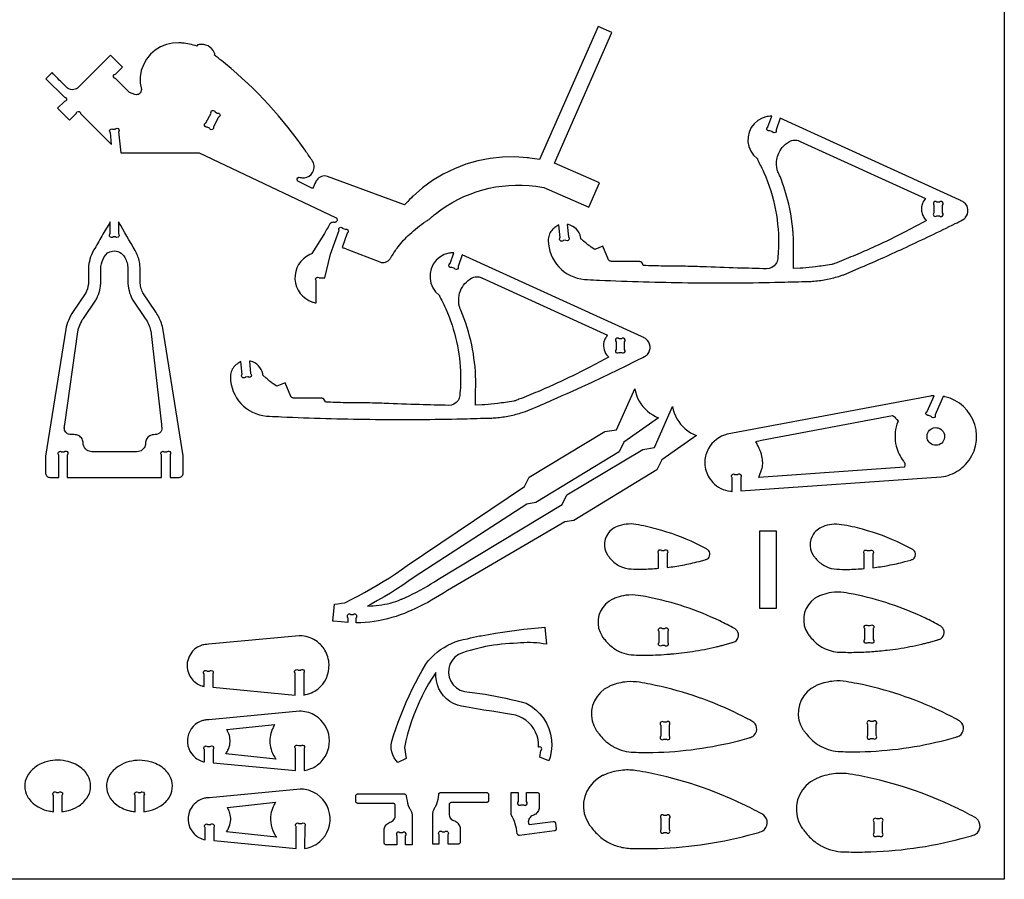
# Model space of a CAD drawing. Extents: x -818 to 922, y -599 to 344.
# Tile 4 of 5: x 232 to 922, y -599 to 3. Entities that reach past the tile are written whole.
import ezdxf

# ---------------------------------------------------------------- set-up
doc = ezdxf.new("R2010")
doc.units = 0
doc.header["$MEASUREMENT"] = 0
doc.layers.get('0').update_dxf_attribs({"linetype": 'CONTINUOUS'})
doc.layers.add('SECTIONCUTEDGES', color=18, linetype='CONTINUOUS')

msp = doc.modelspace()

# ---------------------------------------------------------------- linework, layer by layer
msp.add_lwpolyline([(922.13, 343.83), (922.13, -599.45), (-818.06, -599.45), (-818.06, 343.83)], close=True)
for points in [[(655.97, -228.05), (655.97, -222.74, 1), (653.85, -220.61), (652.09, -220.61, 1), (649.97, -222.74), (649.97, -228.05, 1), (652.09, -230.18), (653.85, -230.18, 1)], [(826.31, -490.94), (826.31, -498.65, 1), (828.43, -500.77), (830.19, -500.77, 1), (832.31, -498.65), (832.31, -490.94, 1), (830.19, -488.82), (828.43, -488.82, 1)]]:
    msp.add_lwpolyline(points, format="xyb", close=True)
at = {"layer": 'SECTIONCUTEDGES'}
for points in [[(250.42, -38.33), (263.33, -51.26, 0.085935), (263.56, -51.32, -0.186336), (264.42, -51.73, -0.284949), (264.74, -53.28, -0.285005), (263.49, -54.25, -0.066617), (263.41, -54.25, 0.145235), (263.33, -54.26), (258.51, -59.07), (266.9, -67.48), (271.71, -62.69, 0.08601), (271.76, -62.46, -0.186349), (272.17, -61.6, -0.284949), (273.72, -61.28, -0.285005), (274.7, -62.53, -0.066648), (274.7, -62.61, 0.145329), (274.71, -62.69), (296.46, -84.48), (295.62, -76.14, 0.079593), (295.46, -75.92, -0.210465), (295.07, -74.91, -0.269976), (295.89, -73.64, -0.269963), (297.4, -73.72, -0.065724), (297.45, -73.77, 0.145463), (297.52, -73.81), (299.07, -73.66, 0.079701), (299.28, -73.5, -0.210484), (300.29, -73.11, -0.269976), (301.56, -73.92, -0.269963), (301.48, -75.43, -0.065769), (301.43, -75.49, 0.145601), (301.39, -75.55), (302.9, -90.33), (357.75, -90.33), (453.44, -135.52, -0.168887), (454.38, -136.51, -0.362921), (453.76, -138.7, -0.089504), (453.21, -138.95, -0.079719), (452.53, -139, 0.015746), (451.64, -138.97, 0.104795), (450.65, -139.16, 0.167951), (449.13, -140.54, -0.009744), (445.1, -147.59), (436.82, -160.96, -0.104608), (436.56, -161.1, 0.035992), (435.47, -161.51, 0.3096), (424.94, -178.88, 0.310426), (437.33, -194.91, 0.017896), (438.32, -195.19, 0.01187), (439.84, -195.53), (439.84, -179.97, 0.08601), (439.72, -179.77, -0.186349), (439.4, -178.88, -0.284949), (440.27, -177.55, -0.285005), (441.84, -177.75, -0.066648), (441.9, -177.8, 0.145329), (441.96, -177.85), (445.84, -177.85), (449.89, -161.37), (455.85, -144.57, 0.086002), (455.8, -144.34, -0.186347), (455.8, -143.39, -0.284949), (457.07, -142.44, -0.285005), (458.48, -143.15, -0.066644), (458.52, -143.22, 0.145319), (458.56, -143.28), (460.21, -143.87, 0.08601), (460.45, -143.82, -0.186349), (461.39, -143.82, -0.284949), (462.35, -145.09, -0.285005), (461.64, -146.5, -0.066648), (461.57, -146.54, 0.145329), (461.5, -146.58), (457.95, -156.61, -0.0051), (460.36, -157.37, -0.011435), (461.42, -157.74), (484.36, -166.78, 0.161502), (488.45, -166.91, 0.169689), (491.61, -164.63, 0.018768), (492.7, -162.94, -0.030198), (497.2, -156.28, -0.042786), (505.45, -147.27, -0.036783), (516.58, -138.45, -0.013895), (517.75, -137.69, 0.025116), (518.91, -136.91, 0.025774), (520.46, -135.62, -0.018155), (523.31, -133.18, -0.204103), (593.71, -113.72), (599.41, -114.66), (630.96, -128.46), (638.46, -111.31), (606.91, -97.51), (646.96, -5.93), (637.39, -1.72), (596.39, -95.04, -0.002171), (589.51, -93.94, 0.013028), (587.78, -93.7), (579.1, -93.12), (570.39, -93.3), (561.73, -94.22), (553.19, -95.9), (544.82, -98.31), (536.7, -101.44), (528.87, -105.26), (521.41, -109.74), (514.36, -114.86), (507.79, -120.56, 0.013028), (506.55, -121.79, -0.002171), (501.73, -126.82), (447.84, -106.86, 0.161142), (443.53, -106.86, 0.167596), (440.23, -109.38, 0.03262), (439.58, -110.51, -0.002417), (437.25, -115.19), (426.98, -110.05, -0.162704), (426.58, -109.38, -0.252017), (427, -107.88, -0.283369), (428.57, -107.47, 0.098494), (431.55, -107.78, 0.501374), (437.9, -97.41, 0.048434), (437.27, -96.2, 0.007698), (432.52, -89.1, 0.069513), (376.21, -27.87, 0.005338), (371.14, -23.79, 0.010401), (368.48, -21.78, -0.035073), (368.73, -21.33, 0.136057), (368.81, -21.07, 0.100505), (368.78, -20.89, 0.016455), (368.35, -19.88, 0.341491), (357.82, -14.41, 0.016455), (356.73, -14.65, 0.112005), (356.59, -14.72, 0.134653), (356.48, -14.87, -0.022312), (356.2, -15.55, 0.028235), (351.11, -14.16, 0.028606), (345.95, -13.37, 0.006314), (344.35, -13.24, 0.013802), (343.61, -13.21), (339.19, -13.39), (334.86, -14.32), (330.76, -15.96), (326.99, -18.28), (323.67, -21.2), (320.89, -24.65), (318.74, -28.51), (317.27, -32.68), (316.53, -37.05), (316.55, -41.47), (317.31, -45.83, -0.120312), (316.96, -47.49, -0.115005), (315.86, -48.88, -0.125142), (314.42, -49.52, -0.119875), (312.79, -49.41), (308.96, -47.92), (299.27, -38.15, 0.086265), (299.04, -38.1, -0.186392), (298.19, -37.69, -0.284949), (297.87, -36.14, -0.285005), (299.12, -35.17, -0.066753), (299.2, -35.17, 0.145652), (299.28, -35.16), (304.12, -30.33), (295.72, -21.91), (273.23, -44.38, -0.145804), (270.01, -45.99, -0.210214), (265.52, -44.88, -0.016381), (265.32, -44.72, -0.008191), (264.94, -44.38, -0.009829), (262.86, -42.35, 0.001638), (254.67, -34.09)], [(368.97, -61.64), (370.53, -62.45, -1), (371.42, -65.31), (367.85, -72.15, -1), (364.99, -73.04), (363.43, -72.23, -1), (362.53, -69.36), (366.11, -62.53, -1)], [(765.04, -65.93), (762.13, -74.13, 0.08601), (762.18, -74.37, -0.186349), (762.18, -75.31, -0.284949), (760.92, -76.27, -0.285005), (759.5, -75.56, -0.066647), (759.47, -75.49, 0.145329), (759.42, -75.42), (757.77, -74.84, 0.08601), (757.53, -74.88, -0.186349), (756.59, -74.88, -0.284949), (755.63, -73.62, -0.285005), (756.34, -72.2, -0.066648), (756.41, -72.17, 0.14533), (756.48, -72.13), (759.16, -64.57, -0.009124), (756.92, -64.73, 0.035207), (755.72, -64.88), (752.43, -65.9), (749.41, -67.58), (746.81, -69.85), (744.74, -72.61), (743.28, -75.74), (742.5, -79.1), (742.43, -82.55), (743.08, -85.94), (744.42, -89.12), (746.38, -91.95), (748.89, -94.32, -0.066761), (749.18, -94.86, 0.023228), (749.63, -95.9, 0.00512), (751.62, -99.92, -0.014428), (753.54, -103.96, -0.05613), (761.76, -130.36, -0.057387), (763.79, -157.34, -0.014084), (763.3, -164.58, -0.122169), (762.06, -168.09, -0.258679), (755.48, -171.54, -0.000991), (735.16, -171.01, -0.003047), (710.37, -170.16, 0.006155), (697.01, -169.79, 0.003714), (690.18, -169.74, -0.004918), (683.35, -169.67, -0.002398), (676.23, -169.49, 0.000799), (669.11, -169.28, 0.028598), (668.52, -167.95, 0.161536), (667.28, -166.74, 0.057098), (666.7, -166.53, 0.047308), (665.97, -166.43), (646.85, -166.41, -0.081624), (645.91, -166.15, -0.074835), (645.02, -165.56, -0.020482), (644.85, -165.4, -0.045194), (644.78, -165.31), (640.79, -155.68), (635.04, -158.07), (632.49, -156.32, -0.013865), (629.58, -154.11, -0.012477), (626.49, -151.49, 0.009145), (625.55, -150.69, -0.096768), (625.35, -150.45, -0.120073), (625.26, -150.09, 0.047499), (625.19, -149.43, 0.141524), (622.2, -143.79, 0.141524), (616.68, -140.62, 0.016567), (616.24, -140.52, -0.005522), (615.79, -140.44), (616.69, -149.23, 0.079593), (616.85, -149.45, -0.210465), (617.24, -150.45, -0.269976), (616.42, -151.73, -0.269963), (614.91, -151.64, -0.065724), (614.86, -151.59, 0.145463), (614.79, -151.56), (613.04, -151.73, 0.08601), (612.85, -151.88, -0.186349), (612, -152.28, -0.284949), (610.59, -151.55, -0.285005), (610.62, -149.96, -0.066648), (610.68, -149.9, 0.145329), (610.72, -149.84), (609.79, -140.75, 0.004185), (607.17, -142.53, 0.073254), (604.94, -144.62, 0.086359), (603.1, -147.98, 0.085895), (602.5, -151.79, 0.185891), (609.92, -170.22, 0.184789), (627.87, -179.01, 0.011293), (629.96, -179.15, -0.000025), (638.31, -179.52, 0.008067), (700.34, -181.29, 0.008217), (761.27, -181.04, 0.002829), (770.72, -180.79, -0.003431), (780.18, -180.55, 0.003607), (785.84, -180.41, 0.010952), (787.7, -180.31, 0.027349), (797, -179.08, 0.02735), (806.11, -176.85, 0.005477), (808.48, -176.1, 0.010711), (809.68, -175.68), (821.84, -170.5, 0.007095), (853.49, -156.34, 0.006478), (887.72, -139.9, 0.004958), (892.85, -137.29, 0.090397), (894.8, -135.78, 0.435157), (893.81, -125.03, 0.037419), (892.96, -124.46, 0.014223), (890.56, -123.21)], [(774.37, -171.46, 0.001819), (774.36, -166.72, -0.005457), (774.37, -161.98, -0.002886), (774.46, -157.96, 0.011204), (774.47, -153.94, 0.052143), (771.05, -126.22, 0.039562), (764.94, -106.9, 0.012267), (763.8, -104.27, -0.029577), (763.23, -102.83, -0.04675), (762.66, -100.32, -0.071998), (762.74, -95.04, -0.130192), (766.47, -86.63, -0.098727), (771.59, -82.33, -0.115272), (775.04, -81.37, -0.115868), (778.54, -82.04, -0.017826), (778.83, -82.18, 0.011527), (779.13, -82.33), (866.83, -122.33, 0.086005), (864.71, -125.89, 0.126445), (864.11, -131.13, 0.074265), (865.02, -134.21, 0.074279), (866.78, -136.88, 0.020408), (867.2, -137.31, -0.006802), (867.62, -137.72, -0.004642), (853.5, -145.22, -0.012634), (831.37, -156.01, -0.006479), (819.52, -161.24, -0.005939), (806.46, -166.61, 0.001973), (803.11, -167.96, -0.028047), (802.25, -168.26, -0.026718), (801.23, -168.49, -0.004531), (795.15, -169.46, -0.00906), (789.85, -170.16, -0.005336), (780.83, -171.09, -0.019134), (779.9, -171.14, -0.021054), (779.05, -171.11)], [(876.66, -124.85), (874.91, -124.85, 1), (872.78, -126.98), (872.78, -132.29, 1), (874.91, -134.42), (876.66, -134.42, 1), (878.78, -132.29), (878.78, -126.98, 1)], [(301.38, -138.72), (301.38, -147.07, 0.08601), (301.5, -147.28, -0.186349), (301.82, -148.17, -0.284949), (300.95, -149.49, -0.285005), (299.38, -149.3, -0.066648), (299.32, -149.24, 0.145329), (299.26, -149.19), (297.5, -149.19, 0.08601), (297.3, -149.32, -0.186349), (296.41, -149.63, -0.284949), (295.08, -148.76, -0.285005), (295.28, -147.19, -0.066648), (295.33, -147.14, 0.145329), (295.38, -147.07), (295.38, -138.71, -0.001265), (289.6, -148.65, 0.003794), (283.87, -158.62, 0.058244), (281.24, -164.86, 0.063092), (280.27, -171.05, 0.016618), (280.3, -178.4, -0.039019), (280.14, -182.36, -0.08946), (278.16, -188.8, -0.007435), (278.07, -188.97, -0.011972), (278.01, -189.07), (269.5, -201.48, 0.048899), (266.14, -207.71, 0.053441), (264.28, -213.92), (250.19, -302.8), (250.2, -315.09, 0.185957), (251.13, -316.93, 0.172664), (253.17, -317.77, 0.016956), (255.35, -317.81, -0.004396), (259.38, -317.77), (259.38, -301.97, 0.079593), (259.25, -301.73, -0.210465), (258.96, -300.69, -0.269976), (259.9, -299.51, -0.269963), (261.39, -299.74, -0.065724), (261.44, -299.8, 0.145463), (261.5, -299.84), (263.26, -299.84, 0.079593), (263.5, -299.71, -0.210465), (264.53, -299.42, -0.269976), (265.72, -300.36, -0.269963), (265.48, -301.85, -0.065724), (265.43, -301.91, 0.145463), (265.38, -301.97), (265.38, -317.77), (331.38, -317.77), (331.38, -301.97, 0.08601), (331.26, -301.76, -0.186349), (330.94, -300.87, -0.284949), (331.81, -299.55, -0.285005), (333.39, -299.74, -0.066648), (333.44, -299.8, 0.145329), (333.5, -299.84), (335.26, -299.84, 0.079593), (335.5, -299.71, -0.210465), (336.53, -299.42, -0.269976), (337.72, -300.36, -0.269963), (337.48, -301.85, -0.065724), (337.43, -301.91, 0.145463), (337.38, -301.97), (337.38, -317.77), (343.89, -317.76, 0.185813), (345.73, -316.83, 0.172664), (346.57, -314.78), (346.57, -302.75), (332.27, -213.28, 0.048631), (330.88, -208.48, 0.053476), (327.19, -201.48), (318.69, -189.08, -0.042369), (317.9, -187.51, -0.05136), (316.73, -183.47, -0.022282), (316.53, -181.95, -0.018567), (316.43, -180.1, -0.006146), (316.41, -171.93, 0.052443), (315.92, -166.73, 0.080341), (312.94, -158.83, 0.0006)], [(264.26, -286.04, -0.187835), (263.3, -282.95, -0.028282), (263.44, -281.86, 0.010555), (263.62, -280.77), (272.71, -215.65, -0.055767), (274.06, -211.07, -0.048899), (276.64, -206.3), (285.35, -193.61, 0.039283), (286.66, -191.05, 0.054551), (288.45, -185, 0.021912), (288.75, -182.8, 0.018988), (288.88, -180.23, 0.00723), (288.89, -171.97, -0.03342), (289, -169.91, -0.101204), (291.26, -163.12, -0.223836), (296.98, -159.14, -0.159962), (302.01, -159.9, -0.155534), (305.75, -163.57, -0.055982), (307.25, -167.4, -0.058348), (307.82, -171.3, -0.012826), (307.84, -175.77, 0.009225), (307.82, -180.23, 0.056267), (308.67, -186.81, 0.058965), (310.88, -192.74, 0.007426), (311.17, -193.28, 0.011972), (311.36, -193.6), (320.05, -206.29, -0.04427), (322.36, -210.48, -0.04711), (323.78, -214.75, -0.004249), (323.82, -214.93, -0.011983), (323.83, -215), (331.38, -280.77, -0.002653), (331.65, -282.95, -0.124044), (331.4, -284.9, -0.265958), (327.95, -287.67, -0.032026), (325.86, -287.87, 0.095423), (323.82, -288.32, 0.129798), (321.42, -290.22, 0.129739), (320.26, -293.05, 0.026744), (320.17, -294.21, -0.059933), (320.01, -295.37, -0.165101), (317.93, -298.49, -0.156708), (314.22, -299.81), (282.54, -299.81, -0.145829), (279.05, -298.65, -0.209993), (276.6, -294.6, -0.017729), (276.46, -293.09, 0.079747), (276.13, -291.6, 0.142824), (274.07, -288.96, 0.142126), (270.9, -287.83, 0.022063), (268.97, -287.8, -0.046173), (267.06, -287.67, -0.187835)], [(542.23, -161.69), (539.32, -169.89, 0.08601), (539.36, -170.13, -0.186349), (539.36, -171.07, -0.284949), (538.1, -172.03, -0.285005), (536.68, -171.32, -0.066647), (536.65, -171.25, 0.145329), (536.61, -171.18), (534.95, -170.6, 0.08601), (534.72, -170.64, -0.186349), (533.77, -170.64, -0.284949), (532.82, -169.38, -0.285005), (533.52, -167.96, -0.066648), (533.6, -167.93, 0.14533), (533.66, -167.89), (536.34, -160.33, -0.009124), (534.11, -160.49, 0.035207), (532.91, -160.64), (529.61, -161.66), (526.6, -163.34), (524, -165.61), (521.92, -168.37), (520.46, -171.5), (519.68, -174.86), (519.62, -178.31), (520.26, -181.7), (521.6, -184.88), (523.57, -187.71), (526.08, -190.08, -0.066761), (526.37, -190.62, 0.023228), (526.81, -191.66, 0.00512), (528.81, -195.68, -0.014428), (530.73, -199.72, -0.048624), (538.23, -222.62, -0.049876), (541.04, -245.94, -0.030084), (540.46, -260.41, -0.121138), (539.24, -263.85, -0.258679), (532.66, -267.3, -0.000991), (512.35, -266.77, -0.003047), (487.55, -265.92, 0.006155), (474.2, -265.55, 0.003714), (467.37, -265.5, -0.004918), (460.54, -265.43, -0.002398), (453.41, -265.25, 0.000799), (446.29, -265.05, 0.028598), (445.7, -263.71, 0.161536), (444.47, -262.5, 0.057098), (443.89, -262.29, 0.047308), (443.15, -262.19), (424.04, -262.17, -0.081624), (423.09, -261.91, -0.074835), (422.21, -261.32, -0.020482), (422.04, -261.16, -0.045194), (421.97, -261.07), (417.98, -251.44), (412.22, -253.83), (409.67, -252.08, -0.011091), (407.21, -250.23, -0.011091), (404.83, -248.27), (402.54, -246.21, -0.121972), (402.44, -245.85, 0.047985), (402.37, -245.19, 0.141524), (399.39, -239.55, 0.141524), (393.87, -236.38, 0.016567), (393.42, -236.29, -0.005522), (392.98, -236.2), (393.87, -244.99, 0.079593), (394.03, -245.21, -0.210465), (394.42, -246.21, -0.269976), (393.61, -247.49, -0.269963), (392.1, -247.4, -0.065724), (392.04, -247.35, 0.145463), (391.98, -247.32), (390.23, -247.49, 0.08601), (390.04, -247.64, -0.186349), (389.18, -248.04, -0.284949), (387.78, -247.31, -0.285005), (387.81, -245.73, -0.066648), (387.86, -245.67, 0.145329), (387.9, -245.6), (386.98, -236.51, 0.004185), (384.35, -238.29, 0.073254), (382.12, -240.38, 0.086359), (380.29, -243.74, 0.085895), (379.69, -247.55, 0.185891), (387.11, -265.98, 0.184789), (405.06, -274.77, 0.011293), (407.15, -274.91, -0.000025), (415.5, -275.28, 0.008067), (477.53, -277.05, 0.008217), (538.45, -276.8, 0.002829), (547.91, -276.55, -0.003431), (557.37, -276.31, 0.003607), (563.02, -276.17, 0.010952), (564.88, -276.07, 0.027349), (574.18, -274.84, 0.02735), (583.29, -272.61, 0.027608), (589.89, -270.2, 0.001457), (605.08, -263.63, 0.006478), (633.67, -250.71, 0.005861), (664.91, -235.66, 0.004958), (670.04, -233.05, 0.090397), (671.98, -231.54, 0.435157), (671, -220.79, 0.037419), (670.14, -220.22, 0.014223), (667.74, -218.97)], [(551.56, -267.22, 0.001819), (551.54, -262.48, -0.005457), (551.56, -257.74, -0.002886), (551.64, -253.72, 0.011204), (551.66, -249.7, 0.047407), (548.83, -224.94, 0.04637), (541.29, -200.62, 0.01538), (540.83, -199.61, -0.033729), (540.42, -198.59, -0.046038), (539.91, -196.42, -0.033905), (539.7, -193.4, -0.09514), (540.91, -187.11, -0.171112), (548.78, -178.09, -0.11859), (552.18, -177.12, -0.115868), (555.72, -177.8, -0.017826), (556.02, -177.94, 0.011527), (556.31, -178.09), (644.02, -218.09, 0.037617), (642.52, -220.26, 0.075158), (641.52, -222.78, 0.125786), (641.63, -228.29, 0.125822), (644.37, -233.07, 0.01533), (644.59, -233.28, -0.00511), (644.81, -233.48, -0.004642), (630.68, -240.98, -0.012634), (608.55, -251.77, -0.006479), (596.71, -257, -0.005939), (583.64, -262.37, 0.001973), (580.29, -263.72, -0.028047), (579.44, -264.02, -0.026718), (578.42, -264.25, -0.004531), (572.33, -265.22, -0.00906), (567.04, -265.92, -0.005336), (558.02, -266.85, -0.019134), (557.09, -266.9, -0.021054), (556.24, -266.87)], [(451.51, -418.49), (452.67, -406.55), (455.08, -406.31), (457.49, -405.99), (459.88, -405.59), (460.4, -405.35), (464.91, -403.1), (469.38, -400.78), (473.81, -398.38), (478.2, -395.91), (482.55, -393.37), (486.85, -390.75), (491.11, -388.05), (495.32, -385.29), (499.49, -382.45), (503.6, -379.55), (585.85, -324.25), (589.06, -317.52), (642.18, -285.66), (650.43, -284.32), (663.12, -255.66), (663.6, -257.9), (664.27, -260.09), (665.14, -262.22), (666.18, -264.26), (667.4, -266.2), (668.78, -268.03), (670.31, -269.74), (671.99, -271.3), (673.79, -272.72), (675.72, -273.97), (677.74, -275.05), (679.85, -275.95), (655.53, -293.09), (652.12, -299.96), (593.89, -335.42), (587.58, -336.48), (509.28, -387.29), (504.87, -390.37), (500.57, -393.26), (496.22, -396.08), (491.83, -398.82), (487.39, -401.49), (482.9, -404.08), (478.37, -406.6), (475.9, -407.92), (477.8, -407.88), (479.82, -407.78), (481.84, -407.62), (483.85, -407.38), (485.86, -407.09), (487.85, -406.73), (489.83, -406.3), (491.79, -405.81), (493.74, -405.25), (495.67, -404.64), (497.58, -403.96), (499.47, -403.22), (499.77, -403.09), (502.41, -401.91), (505.03, -400.7), (507.62, -399.43), (510.2, -398.12), (512.75, -396.77), (515.28, -395.38), (517.79, -393.94), (520.27, -392.46), (522.73, -390.94), (525.15, -389.37), (612.35, -336.71), (615.56, -329.98), (668.68, -298.13), (676.93, -296.78), (689.62, -268.12), (690.1, -270.36), (690.78, -272.55), (691.64, -274.68), (692.68, -276.72), (693.9, -278.66), (695.28, -280.5), (696.81, -282.2), (698.49, -283.77), (700.3, -285.18), (702.22, -286.43), (704.24, -287.51), (706.35, -288.41), (682.04, -305.55), (678.63, -312.43), (620.4, -347.88), (614.08, -348.95), (531.79, -397.12), (529, -398.91), (526.28, -400.59), (523.54, -402.22), (520.76, -403.81), (517.97, -405.35), (515.14, -406.84), (512.29, -408.28), (509.42, -409.67), (506.52, -411.02), (504.61, -411.86), (501.7, -413.06), (498.76, -414.15), (495.79, -415.16), (492.78, -416.06), (489.75, -416.87), (486.69, -417.58), (483.61, -418.2), (480.51, -418.71), (477.4, -419.12), (474.27, -419.43), (471.14, -419.64), (468, -419.75), (467.93, -419.74), (467.93, -416.14, 1), (465.81, -414.02), (464.05, -414.02, 1), (461.93, -416.14), (461.93, -419.35), (457.3, -419), (451.96, -418.54)], [(731.37, -327.57), (731.37, -317.86, 0.08601), (731.25, -317.66, -0.186349), (730.93, -316.76, -0.284949), (731.8, -315.44, -0.285005), (733.37, -315.63, -0.066648), (733.43, -315.69, 0.145329), (733.49, -315.74), (735.25, -315.74, 0.079593), (735.48, -315.6, -0.210465), (736.52, -315.32, -0.269976), (737.7, -316.26, -0.269963), (737.47, -317.75, -0.065724), (737.41, -317.8, 0.145463), (737.37, -317.86), (737.37, -327.22), (877.77, -317.44, 0.064499), (884.3, -315.84, 0.11269), (894.97, -308.65, 0.26871), (901.45, -280.71, 0.268886), (880.44, -261.2, 0.009244), (879.88, -261.09, -0.003081), (879.33, -260.98), (873.67, -273.89, 0.08601), (873.7, -274.13, -0.186349), (873.64, -275.07, -0.284949), (872.31, -275.94, -0.285005), (870.94, -275.13, -0.066648), (870.92, -275.06, 0.145329), (870.88, -274.99), (869.27, -274.28, 0.08601), (869.03, -274.31, -0.186349), (868.09, -274.24, -0.284949), (867.23, -272.92, -0.285005), (868.03, -271.55, -0.066648), (868.11, -271.53, 0.145329), (868.18, -271.49), (872.97, -260.53, 0.007419), (871.27, -260.64, 0.015637), (870.47, -260.73), (727.99, -287.53, 0.213773), (714.76, -297.59, 0.112076), (712.25, -306.45, 0.072907), (712.77, -312.02, 0.130867), (717.79, -321.26, 0.087354), (723.45, -325.45, 0.087328), (730.2, -327.46, 0.008463), (730.78, -327.51, -0.002821)], [(750.14, -317.78), (752.44, -311.11, 0.033242), (752.64, -310.07, 0.018338), (752.79, -308.16, 0.037378), (752.74, -306.59, 0.017912), (752.27, -303.35, 0.022888), (751.69, -300.82, 0.034926), (751.12, -299.22, 0.01324), (749.61, -295.97, -0.004413), (748.04, -292.74, 0.006445), (750, -292.13, -0.019338), (751.98, -291.57), (843.74, -274.3), (844.83, -275.19, -0.018379), (845.84, -276.15, -0.018378), (846.78, -277.19), (847.65, -278.29), (846.89, -280.38, 0.139305), (846.38, -295.96, 0.102133), (851.42, -306.45, 0.033661), (852, -307.12, -0.097619), (852.26, -307.52, -0.082482), (852.35, -307.89, -0.025939), (852.37, -309.09, -0.02594), (852.32, -309.61, -0.012951), (852.15, -310.64)], [(867.95, -288.62, -0.860276), (880.17, -287.69, -0.859535), (868.78, -292.2, -0.075538), (868.09, -290.48, -0.075109)], [(679.85, -381.48), (679.85, -371.05, 0.08601), (679.73, -370.85, -0.186349), (679.41, -369.95, -0.284949), (680.28, -368.63, -0.285005), (681.85, -368.82, -0.066648), (681.91, -368.88, 0.145329), (681.97, -368.93), (683.73, -368.93, 0.08601), (683.93, -368.81, -0.186349), (684.82, -368.49, -0.284949), (686.15, -369.36, -0.285005), (685.95, -370.93, -0.066648), (685.9, -370.99, 0.145329), (685.85, -371.05), (685.85, -380.88, 0.01908), (696.59, -379.27, 0.017443), (708.18, -376.65), (712.38, -375.49, -0.038389), (713.2, -375.21, 0.080703), (713.99, -374.86, 0.501374), (714.42, -368.59, 0.054447), (713.41, -367.91, 0.011126), (705.88, -364.09, 0.045142), (678.66, -353.97, 0.025718), (663.84, -350.74, 0.068137), (657.12, -350.56, 0.069566), (650.75, -352.18, 0.072806), (646.8, -354.51, 0.110709), (643.25, -358.96), (642.43, -361.09), (641.98, -363.33), (641.92, -365.62), (642.25, -367.88), (642.96, -370.05), (644.02, -372.07, 0.021357), (644.66, -372.98, 0.014133), (646.34, -375.05, 0.103358), (652.71, -379.92, 0.100305), (660.71, -381.94, 0.015529), (668.19, -382.06, 0.017374)], [(824, -381.65), (824, -371.22, 0.08601), (823.88, -371.02, -0.186349), (823.56, -370.13, -0.284949), (824.43, -368.8, -0.285005), (826, -369, -0.066648), (826.06, -369.05, 0.145329), (826.12, -369.1), (827.88, -369.1, 0.08601), (828.08, -368.98, -0.186349), (828.97, -368.66, -0.284949), (830.3, -369.53, -0.285005), (830.1, -371.11, -0.066648), (830.05, -371.16, 0.145329), (830, -371.22), (830, -381.05, 0.01908), (840.74, -379.44, 0.017443), (852.33, -376.82), (856.53, -375.66, -0.038389), (857.35, -375.38, 0.080703), (858.14, -375.03, 0.501374), (858.56, -368.77, 0.054447), (857.56, -368.08, 0.011126), (850.03, -364.27, 0.045142), (822.81, -354.14, 0.025718), (807.98, -350.92, 0.068137), (801.27, -350.74, 0.069566), (794.9, -352.35, 0.072806), (790.95, -354.68, 0.110709), (787.4, -359.13), (786.58, -361.27), (786.13, -363.51), (786.07, -365.79), (786.4, -368.05), (787.1, -370.22), (788.17, -372.24, 0.021357), (788.81, -373.15, 0.014133), (790.49, -375.22, 0.103358), (796.86, -380.09, 0.100305), (804.86, -382.11, 0.015529), (812.33, -382.23, 0.017374)], [(649.28, -438.15, 0.065635), (655.44, -440.96, 0.062601), (662.43, -442.18, 0.012318), (669.73, -442.35, 0.017265), (685.66, -441.76, 0.006228), (688.42, -441.53, 0.002281), (695.95, -440.77, 0.012938), (703.63, -439.76, 0.018394), (720.09, -436.53, 0.00332), (722.91, -435.85, 0.00332), (725.72, -435.13), (731.32, -433.58, -0.044724), (732.09, -433.33, 0.087071), (733.47, -432.74, 0.501374), (734.04, -424.39, 0.052991), (732.94, -423.63, 0.012578), (722.65, -418.39, 0.062543), (672.4, -401.66, 0.01309), (665.44, -400.46, 0.069731), (656.93, -400.42, 0.049289), (650.51, -401.95, 0.034019), (647.67, -403.15, 0.017944), (645.73, -404.21, 0.01715), (645.03, -404.67), (642.68, -406.61), (640.7, -408.93), (639.14, -411.55), (638.05, -414.39), (637.46, -417.38), (637.38, -420.42), (637.81, -423.43), (638.76, -426.33), (640.17, -429.03, 0.030734), (641.07, -430.26, -0.007019), (642.03, -431.44, 0.03989), (645.66, -435.38, 0.046849)], [(795.13, -437.2, 0.113994), (806.77, -440.27, 0.012132), (818.18, -440.34, 0.014603), (829.25, -439.82, 0.007186), (840.08, -438.83, 0.012938), (847.76, -437.82, 0.018394), (864.22, -434.59, 0.00332), (867.04, -433.91, 0.00332), (869.86, -433.19), (875.46, -431.64, -0.044724), (876.22, -431.38, 0.087071), (877.61, -430.8, 0.501374), (878.17, -422.45, 0.052991), (877.07, -421.69, 0.012578), (866.78, -416.45, 0.062543), (816.53, -399.72, 0.01309), (809.58, -398.52, 0.069731), (801.07, -398.48, 0.049289), (794.65, -400, 0.034019), (791.8, -401.21, 0.017944), (789.86, -402.27, 0.01715), (789.16, -402.73), (786.82, -404.67), (784.84, -406.99), (783.28, -409.6), (782.18, -412.45), (781.59, -415.43), (781.51, -418.48), (781.95, -421.49), (782.89, -424.39), (784.31, -427.08, 0.030734), (785.21, -428.31, -0.007019), (786.16, -429.5, 0.03239), (789.12, -432.81, 0.073161)], [(495.73, -516.04), (494.45, -514.22), (493.45, -512.23), (492.75, -510.12), (492.38, -507.93), (492.34, -505.7), (492.64, -503.5), (494.09, -498.72), (495.65, -493.97), (497.31, -489.26), (499.07, -484.58), (500.93, -479.94), (502.88, -475.34), (504.94, -470.79), (507.09, -466.28), (509.33, -461.81), (511.67, -457.4), (514.11, -453.04), (516.64, -448.73), (518.43, -446.42), (520.38, -444.23), (522.46, -442.18), (524.67, -440.27), (527.01, -438.5), (529.45, -436.9), (532, -435.46), (534.63, -434.18), (537.34, -433.09), (540.12, -432.17), (542.95, -431.44), (545.82, -430.89), (547.93, -430.27), (550.06, -429.73), (552.22, -429.27), (554.38, -428.89), (555.55, -428.72), (560.51, -427.84), (565.47, -427.01), (570.45, -426.23), (575.43, -425.5), (580.42, -424.83), (585.42, -424.22), (590.42, -423.65), (595.43, -423.15), (600.01, -422.73), (601.18, -434.67), (598.94, -434.3), (596.69, -434.01), (594.44, -433.78), (592.17, -433.63), (589.91, -433.56), (587.64, -433.56), (585.37, -433.63), (583.11, -433.77), (580.85, -433.99), (578.05, -434.07), (575.26, -434.22), (572.47, -434.42), (569.68, -434.69), (566.9, -435.02), (564.13, -435.41), (561.37, -435.87), (558.61, -436.38), (555.87, -436.95), (553.15, -437.59), (550.44, -438.28), (547.74, -439.03), (545.06, -439.85), (542.4, -440.72), (539.57, -441.93), (537.08, -443.73), (535.04, -446.03), (533.56, -448.73), (532.7, -451.68), (532.5, -454.75), (532.99, -457.79), (534.13, -460.65), (535.87, -463.18), (538.12, -465.28), (540.77, -466.83), (543.7, -467.77), (547.35, -468.18), (550.99, -468.65), (554.63, -469.17), (558.26, -469.73), (561.88, -470.35), (565.49, -471.02), (569.09, -471.74), (572.68, -472.51), (576.26, -473.32), (579.83, -474.19), (583.39, -475.11), (586.93, -476.07), (590.45, -478.11), (593.69, -480.56), (596.59, -483.4), (599.12, -486.59), (601.23, -490.06), (602.89, -493.77), (604.07, -497.65), (604.76, -501.66), (604.94, -505.72), (604.61, -509.77), (603.78, -513.75), (602.86, -516.42), (596.69, -513.88), (597.29, -509.12, 1), (595.99, -506.89), (595.76, -506.79), (595.71, -504.08), (595.34, -501.4), (594.64, -498.78), (593.63, -496.26), (592.32, -493.89), (590.73, -491.69), (588.88, -489.71), (586.81, -487.96), (584.54, -486.47), (582.11, -485.27), (579.55, -484.38), (578.26, -484.1), (576.73, -483.89), (563.03, -481.53), (557.22, -480.8), (544.58, -478.52), (541.65, -478.14), (538.8, -477.38), (536.07, -476.24), (533.52, -474.76), (531.19, -472.95), (529.11, -470.85), (527.34, -468.49), (525.89, -465.92), (524.79, -463.17), (524.07, -460.31), (523.73, -457.38), (523.78, -454.42), (521.15, -458.43), (518.66, -462.52), (516.3, -466.69), (514.09, -470.94), (512.02, -475.26), (510.09, -479.65), (508.31, -484.1), (506.68, -488.61), (505.2, -493.16), (503.88, -497.77), (502.7, -502.42), (501.69, -507.1), (502.95, -514.68), (497.12, -517.47)], [(682.32, -423.6), (684.08, -423.6, -1), (686.2, -425.72), (686.2, -433.43, -1), (684.08, -435.55), (682.32, -435.55, -1), (680.2, -433.43), (680.2, -425.72, -1)], [(830.33, -423.77), (830.33, -431.48, -1), (828.21, -433.61), (826.46, -433.61, -1), (824.33, -431.48), (824.33, -423.77, -1), (826.46, -421.65), (828.21, -421.65, -1)], [(361.29, -464.27), (361.28, -455.61, 0.079565), (361.15, -455.38, -0.21046), (360.86, -454.34, -0.269976), (361.8, -453.16, -0.269963), (363.29, -453.39, -0.065712), (363.35, -453.45, 0.145427), (363.4, -453.49), (365.17, -453.49, 0.08601), (365.37, -453.37, -0.186349), (366.26, -453.05, -0.284949), (367.59, -453.92, -0.285005), (367.39, -455.5, -0.066648), (367.34, -455.55, 0.145329), (367.29, -455.61), (367.29, -464.81), (425.06, -470.32), (425.06, -454.95, 0.086027), (424.94, -454.75, -0.186352), (424.62, -453.85, -0.284949), (425.49, -452.53, -0.285005), (427.06, -452.72, -0.066655), (427.12, -452.78, 0.145351), (427.18, -452.83), (428.94, -452.83, 0.079575), (429.17, -452.69, -0.210462), (430.21, -452.41, -0.269976), (431.4, -453.35, -0.269963), (431.16, -454.84, -0.065717), (431.11, -454.89, 0.145441), (431.06, -454.95), (431.06, -470.32, 0.058887), (436.5, -468.7, 0.065177), (440.92, -466.08, 0.240046), (448.85, -448.9, 0.12491), (445.86, -438.76, 0.102014), (440.47, -432.85, 0.130819), (430.02, -428.82, 0.015031), (428.84, -428.72, 0.020693), (427.99, -428.72), (364.29, -434.69, 0.017857), (361.98, -434.91, 0.060909), (358.84, -435.72, 0.314705), (349.39, -449.91, 0.162733), (352.66, -459.02, 0.077301), (355.85, -461.98, 0.074747), (359.91, -463.92, 0.017668), (360.6, -464.1, -0.005889)], [(648.77, -506.81, 0.113994), (662.47, -510.41, 0.012132), (675.89, -510.5, 0.059829), (736.68, -502.08), (743.27, -500.26, -0.044724), (744.17, -499.96, 0.087071), (745.8, -499.27, 0.501374), (746.46, -489.45, 0.052991), (745.17, -488.56, 0.012578), (733.07, -482.39, 0.062543), (673.94, -462.71, 0.009794), (666.45, -461.37, 0.06036), (657.64, -461.05, 0.075913), (646.59, -463.7, 0.006314), (645.39, -464.2, 0.013802), (644.85, -464.46), (641.74, -466.25), (638.99, -468.54), (636.66, -471.26), (634.82, -474.34), (633.54, -477.68), (632.84, -481.2), (632.74, -484.78), (633.26, -488.33), (634.37, -491.73), (636.04, -494.9, 0.027175), (636.77, -495.92, -0.003463), (638.22, -497.75, 0.032859), (641.79, -501.74, 0.053889), (646.75, -505.64, 0.018728)], [(793.71, -506.33, 0.113994), (807.41, -509.93, 0.012132), (820.83, -510.02, 0.059829), (881.62, -501.6), (888.21, -499.78, -0.044724), (889.11, -499.48, 0.087071), (890.74, -498.8, 0.501374), (891.4, -488.97, 0.052991), (890.11, -488.08, 0.012578), (878.01, -481.91, 0.062543), (818.88, -462.23, 0.009794), (811.39, -460.89, 0.06036), (802.58, -460.57, 0.075913), (791.53, -463.22, 0.006314), (790.33, -463.72, 0.013802), (789.79, -463.98), (786.68, -465.77), (783.93, -468.06), (781.6, -470.78), (779.76, -473.86), (778.48, -477.2), (777.78, -480.72), (777.68, -484.3), (778.2, -487.85), (779.31, -491.25), (780.98, -494.42, 0.027175), (781.71, -495.44, -0.003463), (783.16, -497.27, 0.032859), (786.73, -501.26, 0.053889), (791.69, -505.16, 0.018728)], [(361.55, -517.19), (361.55, -508.53, 0.085982), (361.42, -508.33, -0.186344), (361.11, -507.44, -0.284949), (361.98, -506.11, -0.285005), (363.55, -506.31, -0.066636), (363.6, -506.36, 0.145294), (363.67, -506.41), (365.43, -506.41, 0.08601), (365.63, -506.29, -0.186349), (366.52, -505.97, -0.284949), (367.85, -506.84, -0.285005), (367.65, -508.42, -0.066648), (367.6, -508.47, 0.145329), (367.55, -508.53), (367.55, -517.73), (425.32, -523.24), (425.32, -507.87, 0.07961), (425.19, -507.64, -0.210468), (424.9, -506.6, -0.269976), (425.84, -505.41, -0.269963), (427.33, -505.65, -0.065731), (427.38, -505.7, 0.145485), (427.44, -505.75), (429.2, -505.75, 0.079575), (429.44, -505.61, -0.210462), (430.47, -505.33, -0.269976), (431.66, -506.27, -0.269963), (431.42, -507.76, -0.065717), (431.37, -507.81, 0.145441), (431.32, -507.87), (431.32, -523.24, 0.05147), (436.11, -521.9, 0.107286), (443.31, -517.06, 0.22512), (449.01, -500.06, 0.225076), (439.45, -484.89, 0.064795), (434.57, -482.61, 0.064771), (429.27, -481.66, 0.006019), (428.54, -481.64, 0.014702), (428.25, -481.64), (364.55, -487.62, 0.006887), (362.59, -487.78, 0.045852), (360.4, -488.2, 0.281417), (349.88, -499.69, 0.281163), (355.31, -514.3, 0.07581), (358.98, -516.38, 0.02872)], [(687.37, -499.13), (687.37, -491.42, 1), (685.25, -489.3), (683.49, -489.3, 1), (681.37, -491.42), (681.37, -499.13, 1), (683.49, -501.25), (685.25, -501.25, 1)], [(377.14, -494.51), (410.91, -490.85, 0.024374), (409.36, -493.65, 0.064007), (407.75, -498.38, 0.139677), (408.62, -509.66, 0.069878), (411.64, -515.27), (376.51, -511.51, 0.036811), (378.02, -508.93, 0.086534), (379.4, -504.22, 0.075433), (379.22, -499.73, 0.075591), (377.72, -495.51, 0.014453), (377.44, -495.01, -0.004817)], [(261.66, -552.05, 0.027943), (266.17, -551.19, 0.074409), (272.75, -548.46, 0.105275), (279.14, -542.49, 0.255238), (280.67, -528.56, 0.127924), (275.52, -521.71, 0.103344), (266.1, -516.97, 0.127001), (251.54, -516.87, 0.074208), (244.57, -519.76, 0.105274), (238.19, -525.72, 0.255238), (236.65, -539.65, 0.117284), (241.2, -545.98, 0.126578), (252.31, -551.51, 0.01237), (253.78, -551.78, 0.009766), (255.66, -552.05), (255.66, -540.63, 0.08601), (255.54, -540.42, -0.186349), (255.22, -539.53, -0.284949), (256.1, -538.21, -0.285005), (257.67, -538.4, -0.066648), (257.72, -538.46, 0.145329), (257.78, -538.51), (259.54, -538.51, 0.08601), (259.75, -538.38, -0.186349), (260.64, -538.07, -0.284949), (261.96, -538.94, -0.285005), (261.77, -540.51, -0.066648), (261.71, -540.57, 0.145329), (261.66, -540.63)], [(312.97, -552.11), (312.97, -540.69, 0.08601), (312.85, -540.49, -0.186349), (312.53, -539.59, -0.284949), (313.4, -538.27, -0.285005), (314.97, -538.46, -0.066648), (315.03, -538.52, 0.145329), (315.09, -538.57), (316.85, -538.57, 0.08601), (317.05, -538.45, -0.186349), (317.94, -538.13, -0.284949), (319.27, -539, -0.285005), (319.07, -540.57, -0.066648), (319.02, -540.63, 0.145329), (318.97, -540.69), (318.97, -552.11, 0.027943), (323.48, -551.25, 0.074409), (330.06, -548.52, 0.105275), (336.44, -542.55, 0.255238), (337.98, -528.62, 0.127924), (332.83, -521.77, 0.103344), (323.4, -517.03, 0.127001), (308.85, -516.93, 0.074208), (301.88, -519.82, 0.105274), (295.49, -525.79, 0.255238), (293.96, -539.71, 0.127924), (299.11, -546.57, 0.103344), (308.53, -551.3, 0.01993), (309.98, -551.63, 0.009773)], [(642.73, -572.52, 0.065635), (650.78, -576.19, 0.062601), (659.92, -577.78, 0.00767), (664.25, -577.92, 0.008632), (675.11, -577.91, 0.059829), (742.66, -568.57), (749.98, -566.54, -0.044724), (750.98, -566.21, 0.087071), (752.79, -565.45, 0.501374), (753.52, -554.53, 0.052991), (752.08, -553.54, 0.012578), (738.64, -546.68, 0.062543), (672.95, -524.82, 0.009794), (664.62, -523.33, 0.06036), (654.84, -522.97, 0.075913), (642.55, -525.92, 0.006314), (641.22, -526.48, 0.013802), (640.62, -526.76), (637.17, -528.75), (634.11, -531.29), (631.52, -534.32), (629.48, -537.74), (628.05, -541.45), (627.27, -545.36), (627.17, -549.34), (627.74, -553.28), (628.97, -557.07), (630.83, -560.59, 0.027175), (631.64, -561.72, -0.003463), (633.25, -563.75, 0.02583), (636.47, -567.44, 0.060935)], [(794.21, -576.21, 0.113994), (809.43, -580.21, 0.012132), (824.34, -580.31, 0.059829), (891.89, -570.96), (899.21, -568.93, -0.044724), (900.21, -568.6, 0.087071), (902.02, -567.84, 0.501374), (902.75, -556.92, 0.052991), (901.32, -555.93, 0.012578), (887.87, -549.08, 0.062543), (822.18, -527.21, 0.009794), (813.86, -525.72, 0.06036), (804.07, -525.36, 0.075913), (791.79, -528.31, 0.006314), (790.45, -528.87, 0.013802), (789.85, -529.15), (786.4, -531.14), (783.34, -533.68), (780.75, -536.71), (778.71, -540.13), (777.28, -543.85), (776.51, -547.75), (776.4, -551.73), (776.97, -555.67), (778.2, -559.46), (780.06, -562.98, 0.027175), (780.87, -564.11, -0.003463), (782.48, -566.14, 0.02583), (785.7, -569.84, 0.060935), (791.96, -574.91, 0.018728)], [(361.98, -571.82), (361.98, -563.16, 0.085982), (361.86, -562.96, -0.186344), (361.54, -562.06, -0.284949), (362.41, -560.74, -0.285005), (363.98, -560.93, -0.066636), (364.04, -560.99, 0.145294), (364.1, -561.04), (365.86, -561.04, 0.08601), (366.07, -560.92, -0.186349), (366.96, -560.6, -0.284949), (368.28, -561.47, -0.285005), (368.09, -563.04, -0.066648), (368.03, -563.1, 0.145329), (367.98, -563.16), (367.98, -572.35), (425.75, -577.87), (425.76, -562.5, 0.07961), (425.62, -562.26, -0.210468), (425.33, -561.22, -0.269976), (426.27, -560.04, -0.269963), (427.77, -560.28, -0.065731), (427.82, -560.33, 0.145485), (427.88, -560.38), (429.64, -560.38, 0.085993), (429.84, -560.25, -0.186346), (430.73, -559.94, -0.284949), (432.06, -560.81, -0.285005), (431.86, -562.38, -0.06664), (431.81, -562.44, 0.145307), (431.76, -562.5), (431.75, -577.87, 0.054018), (436.79, -576.43, 0.081618), (442.36, -573.01, 0.2679), (449.22, -553.24, 0.268121), (435.54, -537.42, 0.054446), (430.9, -536.36, 0.03773), (428.68, -536.27), (364.98, -542.24, 0.006828), (362.8, -542.43, 0.037221), (361.5, -542.65, 0.183434), (352.65, -548.83, 0.35573), (354.25, -567.57, 0.075243), (357.64, -570.16, 0.069161)], [(467.64, -545.03), (467.61, -544.73), (467.61, -541.07), (467.64, -540.77), (467.72, -540.49), (467.86, -540.24), (468.04, -540.02), (468.27, -539.83), (468.52, -539.7), (468.8, -539.61), (469.1, -539.58), (501.48, -539.58), (501.76, -539.61), (502.03, -539.68), (502.27, -539.8), (502.48, -539.97), (502.67, -540.17), (502.81, -540.39), (502.91, -540.65), (503.18, -542.64), (503.49, -544.34), (503.88, -546.01), (504.37, -547.66), (504.94, -549.28), (505.29, -549.74), (505.61, -550.21), (505.9, -550.7), (506.17, -551.2), (506.4, -551.72), (506.61, -552.25), (506.78, -552.8), (506.93, -553.35), (507.04, -553.91), (507.12, -554.47), (507.17, -555.04), (507.19, -555.61), (507.19, -575.37), (502.4, -575.37), (502.4, -568.97, 1), (500.28, -566.84), (498.53, -566.84, 1), (496.4, -568.97), (496.4, -575.37), (488.98, -575.37), (488.68, -575.34), (488.39, -575.25), (488.14, -575.11), (487.92, -574.93), (487.74, -574.71), (487.6, -574.46), (487.51, -574.18), (487.48, -573.88), (487.48, -564.14), (487.72, -563.39), (488.04, -562.68), (488.43, -562.01), (488.89, -561.38), (489.42, -560.82), (490.01, -560.31), (490.65, -559.87), (491.34, -559.5), (491.74, -559.4), (492.48, -559.11), (493.15, -558.72), (493.75, -558.22), (494.26, -557.64), (494.48, -557.32), (494.84, -556.63), (495.08, -555.89), (495.21, -555.09), (495.21, -547.72), (495.18, -547.42), (495.09, -547.14), (494.95, -546.89), (494.77, -546.66), (494.55, -546.48), (494.29, -546.34), (494.01, -546.26), (493.71, -546.23), (469.1, -546.23), (468.8, -546.2), (468.52, -546.11), (468.27, -545.97), (468.04, -545.79), (467.86, -545.57), (467.72, -545.31)], [(521.29, -574.61), (526.07, -574.61), (526.07, -568.2, -1), (528.19, -566.08), (529.95, -566.08, -1), (532.07, -568.2), (532.07, -574.61), (539.5, -574.61), (539.8, -574.58), (540.08, -574.49), (540.33, -574.35), (540.55, -574.17), (540.73, -573.95), (540.87, -573.7), (540.96, -573.41), (540.99, -573.11), (540.99, -563.38), (540.75, -562.63), (540.43, -561.91), (540.04, -561.24), (539.58, -560.62), (539.05, -560.06), (538.47, -559.55), (537.82, -559.11), (537.13, -558.73), (536.36, -558.51), (535.65, -558.17), (535.01, -557.72), (534.46, -557.18), (534.21, -556.88), (533.8, -556.22), (533.5, -555.5), (533.39, -555.12), (533.27, -554.33), (533.27, -546.96), (533.3, -546.66), (533.38, -546.38), (533.52, -546.12), (533.7, -545.9), (533.92, -545.72), (534.18, -545.58), (534.46, -545.5), (534.76, -545.47), (559.37, -545.47), (559.67, -545.43), (559.95, -545.35), (560.21, -545.21), (560.43, -545.03), (560.61, -544.81), (560.75, -544.55), (560.83, -544.27), (560.86, -543.97), (560.86, -540.31), (560.83, -540.01), (560.75, -539.73), (560.61, -539.48), (560.43, -539.25), (560.21, -539.07), (559.95, -538.93), (559.67, -538.85), (559.37, -538.82), (526.99, -538.82), (526.71, -538.84), (526.44, -538.92), (526.2, -539.04), (525.99, -539.2), (525.8, -539.4), (525.66, -539.63), (525.56, -539.89), (525.29, -541.88), (524.99, -543.58), (524.59, -545.25), (524.1, -546.9), (523.53, -548.52), (523.18, -548.97), (522.86, -549.45), (522.57, -549.94), (522.3, -550.44), (522.07, -550.96), (521.86, -551.49), (521.69, -552.03), (521.54, -552.59), (521.43, -553.15), (521.35, -553.71), (521.3, -554.28), (521.29, -554.85)], [(581.45, -568.45), (581.23, -568.29), (581.05, -568.09), (580.9, -567.86), (580.8, -567.6), (580.54, -565.61), (580.23, -563.92), (579.83, -562.24), (579.35, -560.59), (578.77, -558.97), (578.11, -557.39), (577.36, -555.83), (576.53, -554.32), (576.53, -538.63), (581.31, -538.63), (581.31, -545.03, 1), (583.43, -547.15), (585.19, -547.15, 1), (587.31, -545.03), (587.31, -538.63), (594.74, -538.63), (595.04, -538.66), (595.32, -538.74), (595.58, -538.88), (595.8, -539.06), (595.98, -539.29), (596.12, -539.54), (596.2, -539.82), (596.23, -540.12), (596.23, -549.86), (596, -550.61), (595.68, -551.32), (595.29, -551.99), (594.82, -552.61), (594.3, -553.18), (593.71, -553.69), (593.07, -554.13), (592.37, -554.5), (591.6, -554.73), (590.89, -555.07), (590.26, -555.51), (589.7, -556.05), (589.24, -556.67), (588.88, -557.36), (588.76, -557.66), (588.66, -557.97), (588.59, -558.29), (588.54, -558.61), (588.52, -558.94), (588.52, -559.27), (588.56, -559.59), (588.61, -559.91), (588.7, -560.23), (588.81, -560.53), (588.94, -560.83), (589.1, -561.12), (605.92, -558.94), (606.22, -558.93), (606.51, -558.98), (606.78, -559.09), (607.02, -559.24), (607.23, -559.44), (607.4, -559.67), (607.52, -559.94), (607.59, -560.23), (608.05, -563.86), (608.06, -564.17), (608.01, -564.46), (607.91, -564.72), (607.75, -564.97), (607.56, -565.18), (607.32, -565.34), (607.06, -565.47), (606.76, -565.54), (582.24, -568.68), (581.95, -568.65), (581.69, -568.57)], [(377.57, -549.14), (411.35, -545.48, 0.027034), (409.65, -548.59, 0.073462), (408.04, -553.8, 0.089732), (408.25, -561.55, 0.092349), (411.11, -568.53, 0.014896), (411.58, -569.22, -0.004965), (412.07, -569.9), (376.95, -566.13, 0.036811), (378.46, -563.56, 0.086534), (379.83, -558.85, 0.075433), (379.66, -554.36, 0.075591), (378.16, -550.14, 0.014453), (377.87, -549.63, -0.004817)], [(681.44, -556.87), (681.44, -564.58, 1), (683.56, -566.71), (685.31, -566.71, 1), (687.44, -564.58), (687.44, -556.87, 1), (685.31, -554.75), (683.56, -554.75, 1)], [(836.67, -566.98), (836.67, -559.27, 1), (834.55, -557.15), (832.79, -557.15, 1), (830.67, -559.27), (830.67, -566.98, 1), (832.79, -569.1), (834.55, -569.1, 1)]]:
    msp.add_lwpolyline(points, format="xyb", close=True, dxfattribs=at)
msp.add_lwpolyline([(750.49, -409.43), (762.44, -409.43), (762.44, -355.43), (750.49, -355.43)], close=True, dxfattribs=at)

doc.saveas('drawing.dxf')
